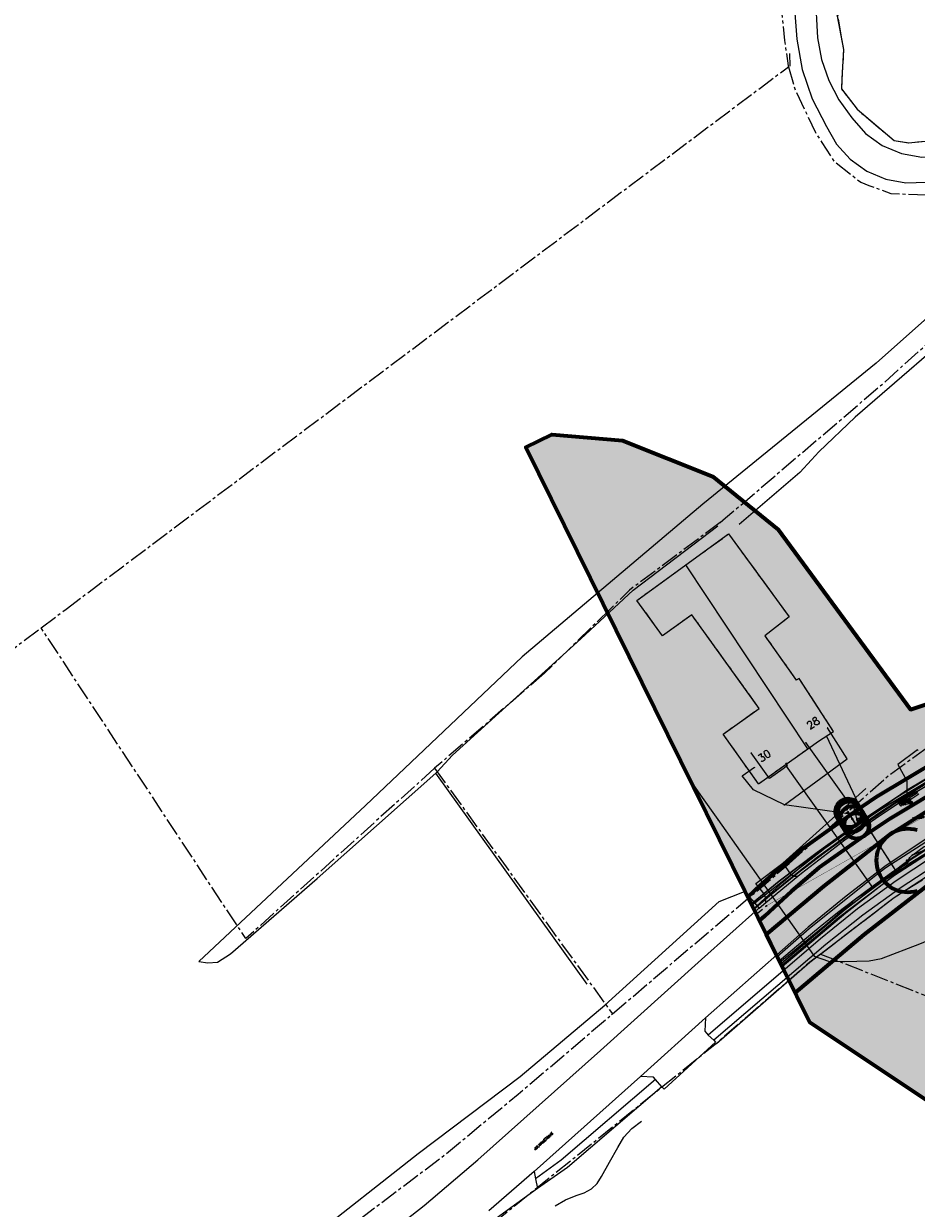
# Model space of a CAD drawing. Header units: metres. Extents: x 189938 to 192675, y 307646 to 311153.
# Tile 46 of 100: x 191021 to 191162, y 309405 to 309593. Entities that reach past the tile are written whole.
import ezdxf
from ezdxf.enums import TextEntityAlignment as Align

# ---------------------------------------------------------------- set-up
doc = ezdxf.new("R2010")
doc.units = ezdxf.units.M
doc.linetypes.add('1-200 CENTER', pattern=[4.28625, 2.8575, -0.47625, 0.47625, -0.47625])
doc.linetypes.add('1-200 DASHDOT', pattern=[2.54, 1.27, -0.635, 0, -0.635])
doc.layers.add('B-WE-OG-INFO_EIS VOORZORGSMAATREGEL-GV', color=7, linetype='Continuous', lineweight=70, true_color=0xfa194b)
doc.layers.add('B-WE-OG-INFO_EIS VOORZORGSMAATREGEL-V', color=7, linetype='Continuous', lineweight=18, true_color=0xfa194b, transparency=0.8)
for name, color, linetype in [('PH-BEST-BEBOUWING', 1, 'Continuous'), ('PH-BEST-BEBOUWING-ARCERING', 253, 'Continuous'), ('PH-BEST-HUISNUMMERS', 7, 'Continuous'), ('PH-BEST-KADASTRALE-GRENS', 240, '1-200 CENTER'), ('PH-BEST-KANTVERHARDING', 252, 'Continuous'), ('PH-BEST-KL-BUISLEIDING GEVAARLIJKE INHOUD-G1', 30, '1-500 GASUNIE'), ('PH-BEST-KL-DATA-WML', 12, '1-200 DATA'), ('PH-BEST-KL-DATA_KPN', 12, '1-200 TELEFONIE-KPN'), ('PH-BEST-KL-DATA_ZIGGO BV', 12, '1-200 ZIGGO'), ('PH-BEST-KL-ET_MIDDENSPANNING_ENEXIS', 12, '1-200 MIDDENSPANNING'), ('PH-BEST-KL-GAS_HOGEDRUK_ENEXIS', 12, '1-200 GASLEIDING HOGE DRUK'), ('PH-BEST-KL-GAS_LAGEDRUK_ENEXIS', 12, '1-200 GASLEIDING LAGE DRUK'), ('PH-BEST-KL-LAAGSPANNING-ENEXIS', 12, '1-200 LAAGSPANNING'), ('PH-BEST-KL-RI-VRIJVERVAL_GEMEENTE', 8, '1-200 DASHDOT'), ('PH-BEST-KL-WATER-WML', 12, '1-200 WML'), ('PH-BEST-RIO-HANDHAVEN', 44, '1-200 DASHDOT'), ('PH-BEST-STAATNAAM', 7, 'Continuous'), ('PH-INM-HOOGTE', 30, 'Continuous'), ('PH-INM-HOOGTE-AANDUIDING', 30, 'Continuous'), ('PH-INM-KANTLAAG', 8, 'Continuous'), ('PH-INM-MOLGOOT', 8, 'Continuous'), ('PH-INM-WEGAS', 6, '1-200 DASHDOT')]:
    doc.layers.add(name, color=color, linetype=linetype)
doc.styles.add('NLCS-ISO', font='NLCS-ISO.ttf')
doc.styles.add('ROMANS', font='romans.shx')
doc.linetypes.add('1-200 DATA', pattern='A,1.5,-0.6,["DATA",ROMANS,S=0.24,R=0,X=-0.5,Y=-0.12],-0.3', length=2.4)
doc.linetypes.add('1-200 GASLEIDING HOGE DRUK', pattern='A,1.5,-0.6,["GAS HD",ROMANS,S=0.24,R=0,X=-0.5,Y=-0.12],-1.1', length=3.2)
doc.linetypes.add('1-200 GASLEIDING LAGE DRUK', pattern='A,1.5,-0.6,["GAS LD",ROMANS,S=0.24,R=0,X=-0.5,Y=-0.12],-1', length=3.1)
doc.linetypes.add('1-200 LAAGSPANNING', pattern='A,1.5,-0.6,["LS",ROMANS,S=0.24,R=0,X=-0.45,Y=-0.12],-0.05', length=2.15)
doc.linetypes.add('1-200 MIDDENSPANNING', pattern='A,1.5,-0.6,["MS",ROMANS,S=0.24,R=0,X=-0.5,Y=-0.12],-0.05', length=2.15)
doc.linetypes.add('1-200 TELEFONIE-KPN', pattern='A,1.5,-0.6,["KPN",ROMANS,S=0.24,R=0,X=-0.5,Y=-0.12],-0.3', length=2.4)
doc.linetypes.add('1-200 WML', pattern='A,1.5,-0.6,["WML",ROMANS,S=0.24,R=0,X=-0.5,Y=-0.12],-0.3', length=2.4)
doc.linetypes.add('1-200 ZIGGO', pattern='A,1.5,-0.6,["ZIGGO",ROMANS,S=0.24,R=0,X=-0.5,Y=-0.12],-0.65', length=2.75)
doc.linetypes.add('1-500 GASUNIE', pattern='A,3.75,-1.5,["GASUNIE",ROMANS,S=0.6,R=0,X=-1.25,Y=-0.3],-2.75', length=8)

# ---------------------------------------------------------------- blocks, each defined once
blk = doc.blocks.new('SKL-WTB_HULP_KAST-SO')
at = {"color": 0, "linetype": 'ByBlock', "lineweight": 18}
for points in [[(-2, 2), (2, 2), (2, 1.68), (-2, 1.68)], [(-2, 1.52), (2, 1.52), (2, -2), (-2, -2)]]:
    blk.add_lwpolyline(points, close=True, dxfattribs=at)
at = {"color": 0, "linetype": 'ByBlock', "lineweight": 18, "style": 'NLCS-ISO'}
blk.add_text('kast', height=1.5, dxfattribs=at).set_placement((0, 0), align=Align.MIDDLE_CENTER)
at = {"color": 0, "linetype": 'ByBlock', "lineweight": 18, "style": 'NLCS-ISO', "flags": 1}
for tag, p in [('TYPE', (2.5, 0)), ('OMSCHRIJVING', (2.5, -3)), ('LABEL', (2.5, -1.5))]:
    blk.add_attdef(tag, p, '', height=1, dxfattribs=at)
blk = doc.blocks.new('SKL-WTB_HULP_OVERIG-SO')
at = {"color": 0, "linetype": 'ByBlock', "lineweight": 18}
for points in [[(-0.1, 0.1), (0.1, -0.1)], [(0.1, 0.1), (-0.1, -0.1)]]:
    blk.add_lwpolyline(points, dxfattribs=at)
at = {"color": 0, "linetype": 'ByBlock', "lineweight": 18, "style": 'NLCS-ISO', "flags": 1}
for tag, p in [('TYPE', (1.5, 0)), ('LABEL', (1.5, -1.5)), ('OMSCHRIJVING', (1.5, -3))]:
    blk.add_attdef(tag, p, '', height=1, dxfattribs=at)
blk = doc.blocks.new('SRI-HULP_MANGAT-SO')
at = {"linetype": 'ByBlock', "lineweight": 18}
h = blk.add_hatch(color=0, dxfattribs=at)
h.dxf.hatch_style = 1
edge = h.paths.add_edge_path()
edge.add_arc((0.4, 0), 0.0646, -90, 90, ccw=False)
edge.add_line((0.4, -0.1), (-0.4, -0.1))
edge.add_arc((-0.4, 0), 0.0646, 90, 270, ccw=False)
edge.add_line((-0.4, 0.1), (0.4, 0.1))
at = {"color": 0, "linetype": 'ByBlock', "lineweight": 18}
blk.add_lwpolyline([(0.4, 0.1, -1), (0.4, -0.1), (-0.4, -0.1, -1), (-0.4, 0.1)], format="xyb", close=True, dxfattribs=at)
blk.add_ellipse((0, 0), major_axis=(-0.75, 0), ratio=0.666667, dxfattribs=at)
at = {"color": 0, "linetype": 'ByBlock', "lineweight": 18, "style": 'NLCS-ISO', "flags": 1}
for tag, p in [('TYPE', (1.8, 0)), ('OMSCHRIJVING', (1.8, -3)), ('LABEL', (1.8, -1.5))]:
    blk.add_attdef(tag, p, '', height=1, dxfattribs=at)
blk = doc.blocks.new('SKL-WTB_HULP_TECHNISCH GEBOUW-SO')
at = {"color": 0, "linetype": 'ByBlock', "lineweight": 18}
for points in [[(-2, 1.5), (0, 2), (2, 1.5), (2, 1.18), (-2, 1.18)], [(-1.5, 1.02), (1.5, 1.02), (1.5, -2), (-1.5, -2)]]:
    blk.add_lwpolyline(points, close=True, dxfattribs=at)
at = {"color": 0, "linetype": 'ByBlock', "lineweight": 18, "style": 'NLCS-ISO', "flags": 1}
for tag, p in [('TYPE', (2.5, 0)), ('OMSCHRIJVING', (2.5, -3)), ('LABEL', (2.5, -1.5))]:
    blk.add_attdef(tag, p, '', height=1, dxfattribs=at)
blk = doc.blocks.new('SKL-WTB_HULP_T STUK-SO')
at = {"color": 0, "linetype": 'ByBlock', "lineweight": 18}
blk.add_circle((0, 0), 1, dxfattribs=at)
at = {"color": 0, "linetype": 'ByBlock', "lineweight": -2, "style": 'NLCS-ISO'}
blk.add_text('T', height=1, dxfattribs=at).set_placement((0, 0), align=Align.MIDDLE_CENTER)
at = {"color": 0, "linetype": 'ByBlock', "lineweight": 18, "style": 'NLCS-ISO', "flags": 1}
for tag, p in [('TYPE', (1.5, 0)), ('LABEL', (1.5, -1.5)), ('OMSCHRIJVING', (1.5, -3))]:
    blk.add_attdef(tag, p, '', height=1, dxfattribs=at)
blk = doc.blocks.new('SKL-WTB_HULP_MOF-SO')
at = {"linetype": 'ByBlock', "lineweight": 18}
h = blk.add_hatch(color=0, dxfattribs=at)
h.dxf.hatch_style = 1
h.paths.add_polyline_path([(-0.5625, 0, 1), (0.5625, 0, 1)])
at = {"color": 0, "linetype": 'ByBlock', "lineweight": 18}
blk.add_circle((0, 0), 0.5625, dxfattribs=at)
at = {"color": 0, "linetype": 'ByBlock', "lineweight": 18, "style": 'NLCS-ISO', "flags": 1}
for tag, p in [('TYPE', (1.5, 0)), ('OMSCHRIJVING', (1.5, -3)), ('LABEL', (1.5, -1.5))]:
    blk.add_attdef(tag, p, '', height=1, dxfattribs=at)
blk = doc.blocks.new('SKL-WTB_HULP_AFSLUITER-SO')
at = {"color": 0, "linetype": 'ByBlock', "lineweight": 18}
blk.add_lwpolyline([(0, 0.8), (0, -0.8)], dxfattribs=at)
blk.add_circle((0, 0), 1, dxfattribs=at)
at = {"color": 0, "linetype": 'ByBlock', "lineweight": 18, "style": 'NLCS-ISO', "flags": 1}
for tag, p in [('TYPE', (1.5, 0)), ('LABEL', (1.5, -1.5)), ('OMSCHRIJVING', (1.5, -3))]:
    blk.add_attdef(tag, p, '', height=1, dxfattribs=at)
blk = doc.blocks.new('SKL-WATER_BRANDKRAAN_BRANDPUT-SO')
at = {"color": 0, "linetype": 'ByBlock', "lineweight": 18}
blk.add_ellipse((0, 0), major_axis=(2.5, 0), ratio=0.54, dxfattribs=at)
at = {"color": 0, "linetype": 'ByBlock', "lineweight": 18, "style": 'NLCS-ISO'}
blk.add_text('bk', height=1.5, dxfattribs=at).set_placement((0.2, 0), align=Align.MIDDLE_CENTER)

msp = doc.modelspace()

# ---------------------------------------------------------------- hatches: boundary and pattern name
at = {"layer": 'B-WE-OG-INFO_EIS VOORZORGSMAATREGEL-V'}
for points in [[(191175.538, 309414.261), (191145.024, 309434.561), (191100.049, 309525.636), (191104.155, 309527.635), (191115.358, 309526.7), (191129.667, 309520.958), (191140.014, 309512.607), (191160.996, 309484.121), (191286.375, 309526.029), (191474.941, 309572.474), (191529.243, 309514.435), (191304.975, 309458.542)], [(191152.667, 309463.71), (191152.915, 309463.755), (191153.157, 309463.831), (191153.388, 309463.938), (191157.648, 309466.816), (191167.595, 309472.759), (191171.367, 309474.925), (191175.181, 309477.016), (191179.032, 309479.03), (191182.921, 309480.966), (191186.848, 309482.825), (191190.814, 309484.607), (191194.814, 309486.31), (191198.836, 309487.929), (191206.822, 309490.886), (191210.026, 309491.967), (191213.265, 309493), (191216.513, 309493.976), (191219.782, 309494.899), (191223.063, 309495.767), (191226.363, 309496.58), (191229.669, 309497.337), (191232.989, 309498.039), (191252.317, 309501.771), (191252.63, 309501.852), (191252.865, 309501.949), (191253.085, 309502.074), (191253.286, 309502.225), (191253.468, 309502.402), (191253.625, 309502.599), (191253.757, 309502.816), (191253.86, 309503.046), (191253.933, 309503.289), (191253.975, 309503.537), (191253.986, 309503.79), (191253.964, 309504.043), (191253.91, 309504.29), (191253.827, 309504.527), (191253.713, 309504.753), (191253.572, 309504.964), (191253.406, 309505.154), (191253.217, 309505.321), (191253.007, 309505.465), (191252.783, 309505.579), (191252.545, 309505.665), (191252.298, 309505.72), (191252.045, 309505.744), (191251.792, 309505.736), (191232.216, 309501.964), (191228.794, 309501.24), (191225.419, 309500.468), (191222.09, 309499.647), (191218.743, 309498.762), (191215.411, 309497.821), (191212.095, 309496.825), (191208.796, 309495.774), (191205.516, 309494.667), (191197.369, 309491.65), (191193.264, 309489.997), (191189.193, 309488.264), (191185.192, 309486.466), (191181.157, 309484.556), (191177.195, 309482.583), (191173.274, 309480.533), (191169.393, 309478.405), (191165.56, 309476.203), (191155.549, 309470.222), (191153.384, 309468.769), (191151.307, 309467.347), (191151.108, 309467.191), (191150.931, 309467.013), (191150.776, 309466.811), (191150.649, 309466.593), (191150.55, 309466.36), (191150.482, 309466.118), (191150.444, 309465.866), (191150.439, 309465.614), (191150.465, 309465.363), (191150.523, 309465.116), (191150.611, 309464.88), (191150.73, 309464.656), (191150.874, 309464.449), (191151.044, 309464.262), (191151.237, 309464.097), (191151.449, 309463.958), (191151.675, 309463.848), (191151.914, 309463.767), (191152.162, 309463.716), (191152.415, 309463.697)], [(191142.71, 309439.246), (191138.15, 309448.482), (191147.245, 309456.153), (191157.504, 309464.146), (191157.905, 309464.428), (191165.898, 309469.473), (191178.198, 309476.684), (191184.038, 309479.88), (191190.091, 309482.821), (191190.39, 309482.954), (191200.743, 309487.172), (191201.089, 309487.299), (191218.899, 309493.063), (191226.172, 309495.038), (191226.545, 309495.124), (191259.016, 309501.292), (191259.538, 309501.363), (191260.17, 309501.375), (191260.797, 309501.308), (191261.413, 309501.161), (191262.005, 309500.938), (191262.562, 309500.643), (191263.079, 309500.279), (191263.546, 309499.853), (191263.957, 309499.37), (191264.302, 309498.84), (191264.577, 309498.273), (191264.779, 309497.672), (191264.903, 309497.054), (191264.949, 309496.423), (191264.914, 309495.792), (191264.8, 309495.169), (191264.609, 309494.567), (191264.343, 309493.993), (191264.006, 309493.458), (191263.605, 309492.97), (191263.147, 309492.536), (191262.635, 309492.163), (191262.083, 309491.858), (191261.495, 309491.625), (191260.882, 309491.468), (191228.599, 309485.335), (191221.862, 309483.511), (191204.344, 309477.842), (191194.314, 309473.755), (191188.518, 309470.94), (191183.197, 309468.023), (191171.029, 309460.889), (191163.453, 309456.105), (191153.618, 309448.446)], [(191151.552, 309465.521), (191151.803, 309465.565), (191152.043, 309465.64), (191152.274, 309465.746), (191152.489, 309465.879), (191152.684, 309466.038), (191152.859, 309466.222), (191153.009, 309466.425), (191153.133, 309466.646), (191153.227, 309466.881), (191153.291, 309467.124), (191153.324, 309467.376), (191153.324, 309467.628), (191153.293, 309467.879), (191153.231, 309468.124), (191153.138, 309468.359), (191152.771, 309468.982), (191152.625, 309469.19), (191152.454, 309469.376), (191152.262, 309469.539), (191152.049, 309469.677), (191151.821, 309469.787), (191151.583, 309469.867), (191151.334, 309469.917), (191151.081, 309469.935), (191150.83, 309469.921), (191150.58, 309469.875), (191150.339, 309469.798), (191150.11, 309469.691), (191149.897, 309469.557), (191149.702, 309469.397), (191149.528, 309469.212), (191149.38, 309469.008), (191149.258, 309468.787), (191149.164, 309468.55), (191149.102, 309468.305), (191149.071, 309468.056), (191149.072, 309467.802), (191149.104, 309467.551), (191149.168, 309467.308), (191149.262, 309467.073), (191149.618, 309466.471), (191149.762, 309466.264), (191149.931, 309466.077), (191150.124, 309465.911), (191150.334, 309465.773), (191150.562, 309465.661), (191150.8, 309465.579), (191151.048, 309465.528), (191151.301, 309465.508)], [(191151.84, 309464.765), (191152.101, 309464.789), (191152.354, 309464.847), (191152.601, 309464.938), (191152.831, 309465.06), (191153.046, 309465.212), (191153.238, 309465.389), (191153.404, 309465.59), (191153.544, 309465.812), (191153.653, 309466.05), (191153.73, 309466.299), (191153.774, 309466.558), (191153.784, 309466.818), (191153.76, 309467.08), (191153.702, 309467.335), (191153.611, 309467.58), (191153.49, 309467.81), (191153.032, 309468.555), (191152.881, 309468.769), (191152.703, 309468.961), (191152.501, 309469.128), (191152.281, 309469.266), (191152.042, 309469.376), (191151.794, 309469.453), (191151.534, 309469.497), (191151.274, 309469.507), (191151.012, 309469.483), (191150.759, 309469.425), (191150.513, 309469.334), (191150.281, 309469.212), (191150.068, 309469.061), (191149.876, 309468.884), (191149.708, 309468.681), (191149.569, 309468.46), (191149.46, 309468.222), (191149.383, 309467.973), (191149.339, 309467.714), (191149.329, 309467.454), (191149.353, 309467.192), (191149.411, 309466.937), (191149.502, 309466.692), (191149.624, 309466.462), (191150.081, 309465.717), (191150.233, 309465.503), (191150.409, 309465.312), (191150.612, 309465.144), (191150.832, 309465.006), (191151.071, 309464.896), (191151.321, 309464.819), (191151.579, 309464.775), (191151.839, 309464.765)], [(191152.667, 309463.71), (191152.916, 309463.755), (191153.157, 309463.831), (191153.388, 309463.938), (191153.602, 309464.072), (191153.797, 309464.231), (191153.972, 309464.415), (191154.121, 309464.618), (191154.244, 309464.84), (191154.338, 309465.075), (191154.401, 309465.32), (191154.433, 309465.569), (191154.433, 309465.822), (191154.401, 309466.074), (191154.338, 309466.318), (191154.245, 309466.553), (191154.145, 309466.738), (191153.489, 309467.812), (191153.343, 309468.018), (191153.172, 309468.205), (191152.98, 309468.368), (191152.768, 309468.506), (191152.541, 309468.616), (191152.3, 309468.697), (191152.053, 309468.746), (191151.8, 309468.764), (191151.548, 309468.75), (191151.3, 309468.704), (191151.058, 309468.627), (191150.828, 309468.52), (191150.615, 309468.386), (191150.419, 309468.225), (191150.247, 309468.042), (191150.097, 309467.836), (191149.976, 309467.616), (191149.883, 309467.381), (191149.82, 309467.135), (191149.789, 309466.884), (191149.79, 309466.632), (191149.822, 309466.38), (191149.886, 309466.135), (191149.981, 309465.901), (191150.081, 309465.717), (191150.73, 309464.655), (191150.874, 309464.449), (191151.044, 309464.262), (191151.238, 309464.097), (191151.449, 309463.958), (191151.675, 309463.848), (191151.916, 309463.766), (191152.162, 309463.716), (191152.416, 309463.697)], [(191137.059, 309450.69), (191135.223, 309454.409), (191137.304, 309456.345), (191139.497, 309458.316), (191141.752, 309460.269), (191143.986, 309462.137), (191147.688, 309464.813), (191151.29, 309467.335), (191151.469, 309467.447), (191151.697, 309467.555), (191151.936, 309467.633), (191152.186, 309467.681), (191152.438, 309467.697), (191152.689, 309467.681), (191152.938, 309467.633), (191153.178, 309467.555), (191153.408, 309467.446), (191153.621, 309467.309), (191153.814, 309467.148), (191153.986, 309466.963), (191154.134, 309466.756), (191154.253, 309466.535), (191154.345, 309466.298), (191154.405, 309466.053), (191154.434, 309465.802), (191154.431, 309465.548), (191154.397, 309465.299), (191154.331, 309465.055), (191154.234, 309464.82), (191154.109, 309464.6), (191153.958, 309464.399), (191153.781, 309464.216), (191153.584, 309464.059), (191149.994, 309461.544), (191146.497, 309459.023), (191144.33, 309457.211), (191142.156, 309455.327), (191140.018, 309453.407), (191137.86, 309451.399)], [(191165.576, 309460.201), (191165.552, 309460.691), (191165.48, 309461.176), (191165.361, 309461.652), (191165.195, 309462.114), (191164.986, 309462.558), (191164.733, 309462.979), (191164.441, 309463.373), (191164.112, 309463.737), (191163.748, 309464.066), (191163.354, 309464.358), (191162.933, 309464.611), (191162.489, 309464.82), (191162.027, 309464.986), (191161.551, 309465.105), (191161.066, 309465.177), (191160.576, 309465.201), (191160.086, 309465.177), (191159.601, 309465.105), (191159.125, 309464.986), (191158.663, 309464.82), (191158.219, 309464.611), (191157.798, 309464.358), (191157.404, 309464.066), (191157.04, 309463.737), (191156.711, 309463.373), (191156.419, 309462.979), (191156.166, 309462.558), (191155.957, 309462.114), (191155.791, 309461.652), (191155.672, 309461.176), (191155.6, 309460.691), (191155.576, 309460.201), (191155.6, 309459.711), (191155.672, 309459.226), (191155.791, 309458.75), (191155.957, 309458.288), (191156.166, 309457.844), (191156.419, 309457.423), (191156.711, 309457.029), (191157.04, 309456.665), (191157.404, 309456.336), (191157.798, 309456.044), (191158.219, 309455.791), (191158.663, 309455.582), (191159.125, 309455.416), (191159.601, 309455.297), (191160.086, 309455.225), (191160.576, 309455.201), (191161.066, 309455.225), (191161.551, 309455.297), (191162.027, 309455.416), (191162.489, 309455.582), (191162.933, 309455.791), (191163.354, 309456.044), (191163.748, 309456.336), (191164.112, 309456.665), (191164.441, 309457.029), (191164.733, 309457.423), (191164.986, 309457.844), (191165.195, 309458.288), (191165.361, 309458.75), (191165.48, 309459.226), (191165.552, 309459.711)]]:
    msp.add_hatch(color=256, dxfattribs=at).paths.add_polyline_path(points)
at = {"layer": 'PH-BEST-BEBOUWING-ARCERING'}
h = msp.add_hatch(color=256, dxfattribs=at)
h.dxf.hatch_style = 1
h.paths.add_polyline_path([(191132.161, 309511.887), (191125.417, 309506.998), (191144.731, 309477.895), (191146.408, 309479.088), (191148.785, 309480.617), (191143.376, 309489.027), (191142.906, 309488.725), (191137.939, 309495.751), (191141.778, 309498.785)])
h = msp.add_hatch(color=256, dxfattribs=at)
h.dxf.hatch_style = 1
h.paths.add_polyline_path([(191125.417, 309506.998), (191117.662, 309501.377), (191121.706, 309495.739), (191126.349, 309499.101), (191137.043, 309484.281), (191131.316, 309480.204), (191136.918, 309472.334), (191144.731, 309477.895)])

# ---------------------------------------------------------------- linework, layer by layer
at = {"layer": 'B-WE-OG-INFO_EIS VOORZORGSMAATREGEL-GV'}
for points in [[(191175.538, 309414.261), (191145.024, 309434.561), (191100.049, 309525.636), (191104.155, 309527.635), (191115.358, 309526.7), (191129.667, 309520.958), (191140.014, 309512.607), (191160.996, 309484.121), (191286.375, 309526.029), (191474.941, 309572.474), (191529.243, 309514.435), (191304.975, 309458.542)], [(191151.552, 309465.521), (191151.803, 309465.565), (191152.043, 309465.64), (191152.274, 309465.746), (191152.489, 309465.879), (191152.684, 309466.038), (191152.859, 309466.222), (191153.009, 309466.425), (191153.133, 309466.646), (191153.227, 309466.881), (191153.291, 309467.124), (191153.324, 309467.376), (191153.324, 309467.628), (191153.293, 309467.879), (191153.231, 309468.124), (191153.138, 309468.359), (191152.771, 309468.982), (191152.625, 309469.19), (191152.454, 309469.376), (191152.262, 309469.539), (191152.049, 309469.677), (191151.821, 309469.787), (191151.583, 309469.867), (191151.334, 309469.917), (191151.081, 309469.935), (191150.83, 309469.921), (191150.58, 309469.875), (191150.339, 309469.798), (191150.11, 309469.691), (191149.897, 309469.557), (191149.702, 309469.397), (191149.528, 309469.212), (191149.38, 309469.008), (191149.258, 309468.787), (191149.164, 309468.55), (191149.102, 309468.305), (191149.071, 309468.056), (191149.072, 309467.802), (191149.104, 309467.551), (191149.168, 309467.308), (191149.262, 309467.073), (191149.618, 309466.471), (191149.762, 309466.264), (191149.931, 309466.077), (191150.124, 309465.911), (191150.334, 309465.773), (191150.562, 309465.661), (191150.8, 309465.579), (191151.048, 309465.528), (191151.301, 309465.508)], [(191151.84, 309464.765), (191152.101, 309464.789), (191152.354, 309464.847), (191152.601, 309464.938), (191152.831, 309465.06), (191153.046, 309465.212), (191153.238, 309465.389), (191153.404, 309465.59), (191153.544, 309465.812), (191153.653, 309466.05), (191153.73, 309466.299), (191153.774, 309466.558), (191153.784, 309466.818), (191153.76, 309467.08), (191153.702, 309467.335), (191153.611, 309467.58), (191153.49, 309467.81), (191153.032, 309468.555), (191152.881, 309468.769), (191152.703, 309468.961), (191152.501, 309469.128), (191152.281, 309469.266), (191152.042, 309469.376), (191151.794, 309469.453), (191151.534, 309469.497), (191151.274, 309469.507), (191151.012, 309469.483), (191150.759, 309469.425), (191150.513, 309469.334), (191150.281, 309469.212), (191150.068, 309469.061), (191149.876, 309468.884), (191149.708, 309468.681), (191149.569, 309468.46), (191149.46, 309468.222), (191149.383, 309467.973), (191149.339, 309467.714), (191149.329, 309467.454), (191149.353, 309467.192), (191149.411, 309466.937), (191149.502, 309466.692), (191149.624, 309466.462), (191150.081, 309465.717), (191150.233, 309465.503), (191150.409, 309465.312), (191150.612, 309465.144), (191150.832, 309465.006), (191151.071, 309464.896), (191151.321, 309464.819), (191151.579, 309464.775), (191151.839, 309464.765)], [(191152.667, 309463.71), (191152.916, 309463.755), (191153.157, 309463.831), (191153.388, 309463.938), (191153.602, 309464.072), (191153.797, 309464.231), (191153.972, 309464.415), (191154.121, 309464.618), (191154.244, 309464.84), (191154.338, 309465.075), (191154.401, 309465.32), (191154.433, 309465.569), (191154.433, 309465.822), (191154.401, 309466.074), (191154.338, 309466.318), (191154.245, 309466.553), (191154.145, 309466.738), (191153.489, 309467.812), (191153.343, 309468.018), (191153.172, 309468.205), (191152.98, 309468.368), (191152.768, 309468.506), (191152.541, 309468.616), (191152.3, 309468.697), (191152.053, 309468.746), (191151.8, 309468.764), (191151.548, 309468.75), (191151.3, 309468.704), (191151.058, 309468.627), (191150.828, 309468.52), (191150.615, 309468.386), (191150.419, 309468.225), (191150.247, 309468.042), (191150.097, 309467.836), (191149.976, 309467.616), (191149.883, 309467.381), (191149.82, 309467.135), (191149.789, 309466.884), (191149.79, 309466.632), (191149.822, 309466.38), (191149.886, 309466.135), (191149.981, 309465.901), (191150.081, 309465.717), (191150.73, 309464.655), (191150.874, 309464.449), (191151.044, 309464.262), (191151.238, 309464.097), (191151.449, 309463.958), (191151.675, 309463.848), (191151.916, 309463.766), (191152.162, 309463.716), (191152.416, 309463.697)], [(191137.059, 309450.69), (191135.223, 309454.409), (191137.304, 309456.345), (191139.497, 309458.316), (191141.752, 309460.269), (191143.986, 309462.137), (191147.688, 309464.813), (191151.29, 309467.335), (191151.469, 309467.447), (191151.697, 309467.555), (191151.936, 309467.633), (191152.186, 309467.681), (191152.438, 309467.697), (191152.689, 309467.681), (191152.938, 309467.633), (191153.178, 309467.555), (191153.408, 309467.446), (191153.621, 309467.309), (191153.814, 309467.148), (191153.986, 309466.963), (191154.134, 309466.756), (191154.253, 309466.535), (191154.345, 309466.298), (191154.405, 309466.053), (191154.434, 309465.802), (191154.431, 309465.548), (191154.397, 309465.299), (191154.331, 309465.055), (191154.234, 309464.82), (191154.109, 309464.6), (191153.958, 309464.399), (191153.781, 309464.216), (191153.584, 309464.059), (191149.994, 309461.544), (191146.497, 309459.023), (191144.33, 309457.211), (191142.156, 309455.327), (191140.018, 309453.407), (191137.86, 309451.399)]]:
    msp.add_lwpolyline(points, close=True, dxfattribs=at)
for points in [[(191165.56, 309476.203), (191155.549, 309470.222), (191153.384, 309468.769), (191151.307, 309467.347), (191151.108, 309467.191), (191150.931, 309467.013), (191150.776, 309466.811), (191150.649, 309466.593), (191150.55, 309466.36), (191150.482, 309466.118), (191150.444, 309465.866), (191150.439, 309465.614), (191150.465, 309465.363), (191150.523, 309465.116), (191150.611, 309464.88), (191150.73, 309464.656), (191150.874, 309464.449), (191151.044, 309464.262), (191151.237, 309464.097), (191151.449, 309463.958), (191151.675, 309463.848), (191151.914, 309463.767), (191152.162, 309463.716), (191152.415, 309463.697), (191152.667, 309463.71), (191152.915, 309463.755), (191153.157, 309463.831), (191153.388, 309463.938), (191157.648, 309466.816), (191167.595, 309472.759)], [(191163.453, 309456.105), (191153.618, 309448.446), (191142.71, 309439.246), (191138.15, 309448.482), (191147.245, 309456.153), (191157.504, 309464.146), (191157.905, 309464.428), (191165.898, 309469.473)], [(191162.027, 309464.986), (191161.551, 309465.105), (191161.066, 309465.177), (191160.576, 309465.201), (191160.086, 309465.177), (191159.601, 309465.105), (191159.125, 309464.986), (191158.663, 309464.82), (191158.219, 309464.611), (191157.798, 309464.358), (191157.404, 309464.066), (191157.04, 309463.737), (191156.711, 309463.373), (191156.419, 309462.979), (191156.166, 309462.558), (191155.957, 309462.114), (191155.791, 309461.652), (191155.672, 309461.176), (191155.6, 309460.691), (191155.576, 309460.201), (191155.6, 309459.711), (191155.672, 309459.226), (191155.791, 309458.75), (191155.957, 309458.288), (191156.166, 309457.844), (191156.419, 309457.423), (191156.711, 309457.029), (191157.04, 309456.665), (191157.404, 309456.336), (191157.798, 309456.044), (191158.219, 309455.791), (191158.663, 309455.582), (191159.125, 309455.416), (191159.601, 309455.297), (191160.086, 309455.225), (191160.576, 309455.201), (191161.066, 309455.225), (191161.551, 309455.297), (191162.027, 309455.416)]]:
    msp.add_lwpolyline(points, dxfattribs=at)
at = {"layer": 'PH-BEST-BEBOUWING'}
for p, q in [((191144.731, 309477.895), (191125.417, 309506.998)), ((191136.918, 309472.334), (191144.731, 309477.895))]:
    msp.add_line(p, q, dxfattribs=at)
for points in [[(191125.417, 309506.998), (191132.161, 309511.887), (191141.778, 309498.785), (191137.939, 309495.751), (191142.906, 309488.725)], [(191137.043, 309484.281), (191126.349, 309499.101), (191121.706, 309495.739), (191117.662, 309501.377), (191125.417, 309506.998)], [(191144.731, 309477.895), (191146.408, 309479.088), (191148.785, 309480.617), (191143.376, 309489.027), (191142.906, 309488.725)], [(191136.918, 309472.334), (191131.316, 309480.204), (191137.043, 309484.281)]]:
    msp.add_lwpolyline(points, dxfattribs=at)
at = {"layer": 'PH-BEST-KADASTRALE-GRENS'}
for p, q in [((191023.271, 309497.029), (191027.231, 309500)), ((191113.419, 309500), (191103.013, 309489.84)), ((191000, 309479.571), (191023.271, 309497.029)), ((191103.013, 309489.84), (191085.606, 309474.796)), ((191136.918, 309472.334), (191144.731, 309477.895)), ((191085.606, 309474.796), (191113.779, 309435.917)), ((191113.779, 309435.917), (191141.766, 309459.731)), ((191113.614, 309435.777), (191113.779, 309435.917))]:
    msp.add_line(p, q, dxfattribs=at)
at = {"layer": 'PH-BEST-KADASTRALE-GRENS', "flags": 128}
for points in [[(191089.701, 309748.398), (191090.944, 309747.558), (191095.531, 309743.99), (191099.86, 309740.165), (191102.287, 309737.546), (191103.16, 309736.859), (191103.778, 309737.645), (191107.87, 309734.429), (191112.248, 309726.64), (191117.227, 309713.705), (191128.109, 309678.911), (191134.906, 309656.304), (191138.408, 309643.267), (191141.691, 309631.042), (191147.747, 309604.102), (191150.361, 309588.59), (191150.069, 309582.34), (191152.521, 309579.11), (191153.008, 309578.703), (191158.41, 309574.18), (191160.67, 309573.82), (191162.105, 309573.951), (191166.088, 309574.315), (191184.42, 309578.93), (191190.421, 309580.02), (191203.64, 309580.68), (191209.281, 309578.96), (191213.24, 309575.883), (191213.914, 309575.235)], [(191117.307, 309687.685), (191117.796, 309686.135), (191120.166, 309678.63), (191129.468, 309649.168), (191134.333, 309630.327), (191138.332, 309611.649), (191139.761, 309603.755), (191141.018, 309589.987), (191141.632, 309586.012), (191141.675, 309585.855)], [(191027.231, 309500), (191137.379, 309582.632), (191141.675, 309585.855)], [(191141.675, 309585.855), (191142.648, 309582.339), (191145.929, 309575.424), (191146.963, 309573.833), (191148.852, 309570.925), (191153.107, 309567.56), (191154.404, 309567.072), (191157.854, 309565.776), (191163.678, 309565.579), (191176.886, 309568.367), (191194.066, 309573.333), (191197.696, 309574.319), (191198.929, 309574.056)], [(191130.835, 309513.685), (191131.713, 309514.433), (191156.946, 309535.94), (191191.622, 309567.422), (191198.929, 309574.056)], [(191130.835, 309513.685), (191116.488, 309502.996), (191113.419, 309500)], [(191125.417, 309506.998), (191132.161, 309511.887), (191140.886, 309500)], [(191118.65, 309500), (191117.662, 309501.377), (191125.417, 309506.998)], [(191137.043, 309484.281), (191126.349, 309499.101), (191121.706, 309495.739), (191118.65, 309500)], [(191140.886, 309500), (191141.778, 309498.785), (191137.939, 309495.751), (191142.906, 309488.725)], [(191085.606, 309474.796), (191055.688, 309447.834), (191023.271, 309497.029)], [(191144.731, 309477.895), (191146.408, 309479.088), (191148.785, 309480.617), (191143.376, 309489.027), (191142.906, 309488.725)], [(191136.918, 309472.334), (191131.316, 309480.204), (191137.043, 309484.281)], [(191141.766, 309459.731), (191157.484, 309473.621), (191164.964, 309479.076)], [(191146.726, 309445.394), (191158.411, 309454.356), (191174.402, 309464.354), (191185.6, 309470.73), (191190.188, 309472.739), (191193.298, 309470.809), (191195.304, 309469.583), (191196.147, 309468.705), (191198.346, 309473.055)], [(191146.726, 309445.394), (191145.071, 309444.125), (191130.26, 309431.251), (191095.426, 309403.177), (191086.466, 309396.076)], [(191146.726, 309445.394), (191187.968, 309429.116), (191166.425, 309376.066)], [(191070.394, 309400.923), (191087.073, 309413.49), (191098.871, 309423.231), (191113.614, 309435.777)]]:
    msp.add_lwpolyline(points, dxfattribs=at)
at = {"layer": 'PH-BEST-KANTVERHARDING', "color": 8}
for p, q in [((191141.835, 309587.963), (191141.86, 309585.96)), ((191109.75, 309440.637), (191085.798, 309474.036)), ((191160.405, 309470.172), (191166.843, 309474.06)), ((191140.745, 309459.76), (191153.926, 309471.572)), ((191140.745, 309459.76), (191141.986, 309458.037)), ((191138.102, 309453.551), (191143.137, 309457.707)), ((191137.02, 309452.658), (191138.102, 309453.551)), ((191144.772, 309449.639), (191128.534, 309435.285)), ((191146.725, 309447.783), (191128.959, 309432.577)), ((191147.573, 309446.877), (191129.824, 309431.766)), ((191128.534, 309435.285), (191118.22, 309426.02)), ((191128.959, 309432.577), (191129.824, 309431.766)), ((191118.22, 309426.02), (191101.363, 309410.977)), ((191121.587, 309424.347), (191120.59, 309425.523)), ((191101.363, 309410.977), (191094.184, 309404.744)), ((191101.363, 309410.977), (191101.607, 309409.821)), ((191101.607, 309409.821), (191101.883, 309408.258))]:
    msp.add_line(p, q, dxfattribs=at)
for points in [[(191147.439, 309605.928), (191149.17, 309594.98), (191150.361, 309588.59), (191150.13, 309583.989), (191150.069, 309582.34), (191152.521, 309579.11), (191158.41, 309574.18), (191160.67, 309573.82), (191166.089, 309574.32), (191184.42, 309578.93), (191190.421, 309580.02), (191203.64, 309580.68), (191209.281, 309578.96), (191213.989, 309575.3)], [(191141.745, 309604.021), (191142.449, 309597.127), (191143.005, 309590.22)], [(191145.175, 309604.259), (191145.908, 309597.359), (191146.289, 309590.43)], [(191143.005, 309590.22), (191143.835, 309585.389), (191145.406, 309580.746), (191147.678, 309576.403)], [(191146.289, 309590.43), (191146.919, 309586.996), (191148.045, 309583.691), (191149.642, 309580.586), (191151.677, 309577.749)], [(191151.677, 309577.749), (191153.858, 309575.291), (191156.527, 309573.374), (191159.554, 309572.094), (191162.788, 309571.513), (191166.071, 309571.66)], [(191147.678, 309576.403), (191149.286, 309573.593), (191151.461, 309571.196), (191154.102, 309569.323), (191157.084, 309568.063), (191160.268, 309567.475), (191163.503, 309567.586)], [(191197.2, 309573.757), (191196.138, 309574.163), (191194.79, 309573.955), (191194.079, 309573.367), (191181.372, 309561.882), (191155.533, 309538.913), (191128.089, 309516.611), (191099.457, 309492.423), (191074.679, 309468.907), (191048.267, 309444.238), (191049.684, 309444.02), (191051.197, 309444.133), (191053.257, 309445.402), (191066.982, 309457.356), (191085.798, 309474.036)], [(191197.2, 309573.757), (191183.08, 309557.86), (191171.27, 309546.84), (191152.239, 309530.37), (191146.48, 309524.91), (191145.3, 309523.61), (191143.49, 309521.64), (191133.84, 309513.399)], [(191085.798, 309474.036), (191086.017, 309474.23), (191088.461, 309476.867), (191108.754, 309495.272), (191117.076, 309502.993), (191130.483, 309513.153)], [(191162.191, 309477.63), (191162.112, 309477.726), (191159.005, 309475.404), (191160.421, 309472.802), (191160.405, 309470.172)], [(191182.167, 309474.174), (191173.494, 309469.66), (191165.076, 309464.685), (191156.939, 309459.265)], [(191185.078, 309472.739), (191176.059, 309467.887), (191167.265, 309462.637), (191158.714, 309457)], [(191130.26, 309431.251), (191145.069, 309444.129), (191158.41, 309454.361), (191169.57, 309461.59), (191185.339, 309470.61)], [(191150.587, 309463.462), (191155.46, 309466.87), (191160.405, 309470.172)], [(191185.638, 309471.548), (191176.726, 309466.683), (191168.01, 309461.477), (191159.501, 309455.937)], [(191143.137, 309457.707), (191143.709, 309458.179), (191150.587, 309463.462)], [(191137.621, 309455.202), (191136.498, 309456.569), (191140.745, 309459.76)], [(191156.939, 309459.265), (191150.779, 309454.549), (191144.772, 309449.639)], [(191141.986, 309458.037), (191142.523, 309457.739), (191143.137, 309457.707)], [(191158.714, 309457), (191152.58, 309452.573), (191146.725, 309447.783)], [(191025.917, 309369.644), (191025.779, 309371.441), (191025.802, 309372.396), (191026.466, 309374.556), (191034.425, 309379.292), (191055.112, 309392.984), (191065.428, 309399.98), (191082.987, 309413.796), (191099.146, 309426.001), (191112.585, 309437.295), (191130.698, 309453.7), (191134.673, 309455.292), (191137.02, 309452.658)], [(191138.102, 309453.551), (191138.016, 309454.422), (191137.621, 309455.202)], [(191159.501, 309455.937), (191153.438, 309451.538), (191147.573, 309446.877)], [(191127.904, 309444.534), (191132.367, 309448.547), (191136.863, 309452.523)], [(191136.863, 309452.523), (191136.942, 309452.59), (191137.02, 309452.658)], [(191092.475, 309412.794), (191111.901, 309430.148), (191127.904, 309444.534)], [(191128.534, 309435.285), (191128.413, 309433.181), (191128.959, 309432.577)], [(191129.824, 309431.766), (191130.097, 309431.434), (191121.951, 309424.012), (191121.587, 309424.347)], [(191120.59, 309425.523), (191105.657, 309412.755), (191101.607, 309409.821)], [(191120.59, 309425.523), (191120.267, 309425.88), (191118.22, 309426.02)], [(191121.587, 309424.347), (191106.645, 309411.598), (191101.883, 309408.258)], [(191114.638, 309414.754), (191115.594, 309416.393), (191116.868, 309417.8), (191118.404, 309418.914)], [(191112.032, 309410.187), (191113.33, 309412.473), (191114.638, 309414.754)], [(191075.187, 309398.718), (191083.95, 309405.61), (191092.475, 309412.794)], [(191110.458, 309408.201), (191111.386, 309409.083), (191112.032, 309410.187)], [(191101.883, 309408.258), (191095.336, 309403.513), (191095.193, 309403.666)], [(191108.057, 309407.191), (191109.3, 309407.594), (191110.458, 309408.201)], [(191104.681, 309405.545), (191106.324, 309406.461), (191108.057, 309407.191)]]:
    msp.add_lwpolyline(points, dxfattribs=at)
at = {"layer": 'PH-BEST-KL-BUISLEIDING GEVAARLIJKE INHOUD-G1', "flags": 128}
msp.add_lwpolyline([(191126.131, 309472.819), (191127.743, 309470.526), (191130.451, 309466.697), (191138.798, 309454.894), (191143.764, 309447.872), (191145.751, 309445.061), (191148.017, 309444.277), (191150.554, 309444.187), (191150.58, 309444.188), (191152.5, 309444.243), (191154.446, 309444.299), (191156.424, 309444.676), (191162.493, 309447.026), (191164.641, 309447.909), (191168.241, 309449.388), (191174.033, 309451.769), (191181.418, 309454.505), (191188.57, 309457.155), (191193.715, 309458.865), (191207.032, 309463.293), (191220.044, 309467.618), (191233.064, 309471.947), (191245.941, 309476.228), (191259.12, 309480.609), (191266.669, 309483.119), (191271.999, 309484.843), (191284.9, 309489.018), (191291.858, 309491.269), (191295.383, 309492.208)], dxfattribs=at)
at = {"layer": 'PH-BEST-KL-DATA-WML'}
msp.add_lwpolyline([(191140.658, 309443.403), (191150.775, 309451.935), (191160.854, 309459.786), (191180.974, 309471.937), (191192.497, 309477.875), (191202.818, 309482.079), (191220.593, 309487.83), (191227.609, 309489.729), (191258.349, 309495.594), (191304.047, 309503.494), (191335.552, 309509.876), (191335.67, 309509.798)], dxfattribs=at)
at = {"layer": 'PH-BEST-KL-DATA_KPN'}
for points in [[(191263.053, 309505.994), (191255.654, 309504.696), (191251.599, 309503.985), (191233.342, 309500.416), (191231.521, 309500), (191212.376, 309494.834), (191193.649, 309488.316), (191182.195, 309483.348), (191171.081, 309477.662), (191160.35, 309471.281), (191147.884, 309462.482), (191135.856, 309453.091)], [(191239.082, 309492.996), (191237.888, 309492.795), (191226.34, 309490.376), (191214.999, 309487.123), (191209.281, 309485.294), (191194.338, 309479.625), (191192.624, 309478.887), (191182.998, 309474.242), (191169.739, 309467.167), (191157.112, 309459.019), (191155.29, 309457.656), (191144.965, 309449.409), (191139.893, 309444.927)]]:
    msp.add_lwpolyline(points, dxfattribs=at)
at = {"layer": 'PH-BEST-KL-DATA_ZIGGO BV'}
for points in [[(191153.686, 309465.958), (191159.031, 309469.568), (191167.035, 309474.583), (191172.358, 309477.658), (191177.667, 309480.515), (191182.959, 309483.153), (191188.23, 309485.57), (191198.599, 309489.829), (191202.679, 309491.388), (191207.142, 309492.926), (191213.691, 309494.947), (191219.048, 309496.439), (191226.785, 309498.397), (191233.031, 309499.841), (191241.949, 309501.733), (191249.077, 309503.128), (191260.901, 309505.291)], [(191153.295, 309466.524), (191159.001, 309470.322), (191164.745, 309473.879), (191170.584, 309477.231), (191176.515, 309480.432), (191182.372, 309483.409), (191190.054, 309487.021), (191195.708, 309489.456), (191201.557, 309491.754)], [(191152.68, 309466.706), (191153.357, 309465.729), (191153.686, 309465.958), (191153.295, 309466.524), (191153.605, 309467.364), (191147.692, 309479.914)], [(191153.295, 309466.524), (191153.605, 309467.364), (191147.692, 309479.914)], [(191164.745, 309473.879), (191159.001, 309470.322), (191153.295, 309466.524), (191152.964, 309466.295), (191146.19, 309461.473), (191140.205, 309456.928), (191135.775, 309453.29)], [(191152.68, 309466.706), (191153.357, 309465.729), (191153.686, 309465.958), (191156.359, 309467.789), (191159.031, 309469.568), (191161.701, 309471.293), (191164.369, 309472.965)], [(191135.775, 309453.29), (191140.205, 309456.928), (191146.19, 309461.473), (191152.964, 309466.295)], [(191152.68, 309466.706), (191153.357, 309465.729), (191151.421, 309464.366), (191149.485, 309462.975), (191147.549, 309461.557), (191145.613, 309460.111), (191144.795, 309459.49), (191143.962, 309458.85), (191143.115, 309458.19), (191142.252, 309457.511), (191141.375, 309456.812), (191140.485, 309456.095), (191139.58, 309455.358), (191138.662, 309454.604), (191137.731, 309453.831), (191136.786, 309453.04), (191136.16, 309452.511)], [(191152.68, 309466.706), (191153.357, 309465.729), (191151.421, 309464.366), (191149.485, 309462.975), (191147.549, 309461.557), (191145.613, 309460.111), (191144.795, 309459.49), (191143.962, 309458.85), (191143.115, 309458.19), (191142.252, 309457.511), (191141.375, 309456.812), (191140.485, 309456.095), (191139.58, 309455.358), (191138.662, 309454.604), (191137.731, 309453.831), (191136.786, 309453.04), (191136.16, 309452.511)], [(191152.68, 309466.706), (191152.964, 309466.295)], [(191152.964, 309466.295), (191153.295, 309466.524)], [(191153.357, 309465.729), (191152.964, 309466.295)], [(191153.686, 309465.958), (191153.295, 309466.524)], [(191136.168, 309452.495), (191138.662, 309454.604), (191143.115, 309458.19), (191147.549, 309461.557), (191153.357, 309465.729)], [(191153.357, 309465.729), (191153.686, 309465.958)]]:
    msp.add_lwpolyline(points, dxfattribs=at)
at = {"layer": 'PH-BEST-KL-ET_MIDDENSPANNING_ENEXIS'}
for points in [[(191140.446, 309443.831), (191152.256, 309454.128), (191176.094, 309469.463), (191177.401, 309470.169), (191178.714, 309470.865), (191200.329, 309480.513), (191222.882, 309487.702)], [(191136.133, 309452.565), (191136.717, 309453.072), (191139.062, 309455.047), (191141.435, 309456.988), (191143.837, 309458.894), (191146.266, 309460.765), (191148.723, 309462.599), (191151.206, 309464.397), (191153.715, 309466.159), (191156.25, 309467.883), (191158.811, 309469.57), (191161.395, 309471.219), (191164.004, 309472.83)], [(191136.133, 309452.565), (191136.717, 309453.072), (191139.062, 309455.047), (191141.435, 309456.988), (191143.837, 309458.894), (191146.266, 309460.765), (191148.723, 309462.599), (191151.206, 309464.397), (191153.715, 309466.159), (191156.25, 309467.883), (191158.811, 309469.57), (191161.395, 309471.219), (191164.004, 309472.83)], [(191140.216, 309444.297), (191141.235, 309445.202), (191143.929, 309447.508), (191146.664, 309449.765), (191149.44, 309451.972), (191152.256, 309454.128), (191155.11, 309456.232), (191158.002, 309458.284), (191160.931, 309460.283), (191163.896, 309462.229)]]:
    msp.add_lwpolyline(points, dxfattribs=at)
at = {"layer": 'PH-BEST-KL-GAS_HOGEDRUK_ENEXIS'}
for points in [[(191152.437, 309465.697), (191154.501, 309467.109), (191156.575, 309468.505), (191166.586, 309474.486)], [(191151.328, 309467.508), (191151.067, 309467.935)], [(191151.785, 309466.764), (191151.328, 309467.508)], [(191152.437, 309465.697), (191151.785, 309466.764)], [(191136.141, 309452.549), (191136.535, 309452.897), (191138.667, 309454.882), (191140.833, 309456.828), (191143.034, 309458.735), (191145.269, 309460.603), (191148.836, 309463.175), (191152.437, 309465.697)]]:
    msp.add_lwpolyline(points, dxfattribs=at)
at = {"layer": 'PH-BEST-KL-GAS_LAGEDRUK_ENEXIS'}
for points in [[(191152.714, 309466.005), (191151.929, 309469.139), (191150.763, 309469.993), (191144.419, 309478.901)], [(191152.429, 309465.806), (191151.109, 309467.962)], [(191152.429, 309465.806), (191153.043, 309466.234)], [(191144.309, 309459.875), (191145.266, 309460.601), (191148.804, 309463.221), (191152.429, 309465.806)]]:
    msp.add_lwpolyline(points, dxfattribs=at)
at = {"layer": 'PH-BEST-KL-LAAGSPANNING-ENEXIS'}
for points in [[(191161.344, 309461.1), (191163.142, 309462.403), (191166.491, 309463.052), (191176.205, 309468.576), (191184.53, 309473.061), (191188.443, 309474.907), (191194.239, 309477.812), (191203.2, 309481.531), (191210.681, 309483.946), (191214.692, 309485.21), (191227.613, 309488.823), (191239.333, 309491.279), (191261.123, 309495.314), (191274.161, 309497.964), (191274.662, 309498.217), (191276.25, 309499.984)], [(191141.035, 309469.004), (191150.961, 309476.309), (191147.823, 309481.188)], [(191141.035, 309469.004), (191136.131, 309471.379), (191134.352, 309473.576), (191136.282, 309474.951)], [(191158.732, 309458.501), (191153.081, 309467.299), (191141.035, 309469.004)], [(191158.383, 309459.045), (191153.202, 309467.11)], [(191140.558, 309443.605), (191140.986, 309443.972), (191149.579, 309451.163), (191158.486, 309457.852), (191166.31, 309462.93), (191166.491, 309463.052)], [(191140.558, 309443.605), (191140.986, 309443.972), (191149.579, 309451.163), (191158.486, 309457.852), (191166.31, 309462.93)], [(191161.344, 309461.1), (191163.142, 309462.403), (191166.491, 309463.052)], [(191161.344, 309461.1), (191162.875, 309461.741), (191164.45, 309462.6)], [(191140.312, 309444.104), (191150.882, 309452.718), (191160.517, 309459.816), (191160.641, 309459.935), (191160.726, 309460.061), (191160.763, 309460.21), (191160.77, 309460.277), (191160.806, 309460.493), (191160.904, 309460.681), (191160.951, 309460.732), (191161.205, 309460.976), (191161.344, 309461.1)], [(191140.312, 309444.104), (191150.882, 309452.718), (191160.517, 309459.816), (191160.641, 309459.935), (191160.726, 309460.061), (191160.763, 309460.21), (191160.77, 309460.277), (191160.806, 309460.493), (191160.843, 309460.594), (191160.904, 309460.681), (191160.951, 309460.732), (191161.205, 309460.976), (191161.344, 309461.1)]]:
    msp.add_lwpolyline(points, dxfattribs=at)
at = {"layer": 'PH-BEST-KL-RI-VRIJVERVAL_GEMEENTE'}
msp.add_lwpolyline([(191136.557, 309451.707), (191138.189, 309453.042)], dxfattribs=at)
at = {"layer": 'PH-BEST-KL-WATER-WML'}
for points in [[(191140.43, 309443.864), (191150.468, 309452.33), (191153.426, 309454.633), (191155.053, 309455.9), (191159.541, 309459.394), (191160.576, 309460.201), (191168.427, 309465.16), (191180.727, 309472.371), (191186.223, 309475.383), (191192.276, 309478.324), (191202.629, 309482.542), (191212.164, 309485.661), (191220.439, 309488.306), (191227.478, 309490.212), (191255.8, 309495.616), (191259.163, 309496.23), (191259.949, 309496.38)], [(191140.803, 309474.724), (191138.644, 309473.188), (191135.773, 309477.221), (191135.855, 309477.279)], [(191141.373, 309475.13), (191141.536, 309475.246), (191141.243, 309475.658)], [(191141.373, 309475.13), (191140.966, 309474.84), (191140.803, 309474.724)], [(191149.43, 309463.804), (191141.373, 309475.13)], [(191155.053, 309455.9), (191155.024, 309455.941), (191149.546, 309463.641), (191149.43, 309463.804)]]:
    msp.add_lwpolyline(points, dxfattribs=at)
at = {"layer": 'PH-BEST-RIO-HANDHAVEN', "const_width": 0.05}
msp.add_lwpolyline([(191138.189, 309453.042), (191188.216, 309481.29)], dxfattribs=at)
at = {"layer": 'PH-INM-HOOGTE-AANDUIDING', "flags": 128}
for points in [[(191159.243, 309469.357), (191158.999, 309469.357)], [(191159.121, 309469.479), (191159.121, 309469.235)], [(191159.373, 309469.107), (191159.129, 309469.107)], [(191159.251, 309469.229), (191159.251, 309468.985)], [(191159.573, 309468.892), (191159.329, 309468.892)], [(191159.451, 309469.014), (191159.451, 309468.77)], [(191161.375, 309466.637), (191161.131, 309466.637)], [(191161.253, 309466.759), (191161.253, 309466.515)]]:
    msp.add_lwpolyline(points, dxfattribs=at)
at = {"layer": 'PH-INM-HOOGTE-AANDUIDING'}
for p in [(191159.121, 309469.357), (191159.251, 309469.107), (191159.451, 309468.892), (191161.253, 309466.637)]:
    msp.add_point(p, dxfattribs=at)
at = {"layer": 'PH-INM-KANTLAAG'}
msp.add_lwpolyline([(191162.323, 309470.682), (191161.362, 309470.09), (191160.405, 309469.494), (191159.451, 309468.892)], dxfattribs=at)
at = {"layer": 'PH-INM-MOLGOOT'}
for points in [[(191161.973, 309471.145), (191161.019, 309470.554), (191160.068, 309469.958), (191159.121, 309469.357)], [(191162.151, 309470.899), (191161.182, 309470.305), (191160.215, 309469.708), (191159.251, 309469.107)]]:
    msp.add_lwpolyline(points, dxfattribs=at)
at = {"layer": 'PH-INM-WEGAS', "flags": 128}
msp.add_lwpolyline([(191334.619, 309516.722), (191324.662, 309514.181), (191314.811, 309511.998), (191308.469, 309510.45), (191297.734, 309508.162), (191287.212, 309506.148), (191276.305, 309504.135), (191267.44, 309502.427), (191259.808, 309500.945), (191249.546, 309498.943), (191239.072, 309496.95), (191228.161, 309494.71), (191217.193, 309491.973), (191207.046, 309488.644), (191197.023, 309484.913), (191187.703, 309480.853), (191178.179, 309476.088), (191168.868, 309470.965), (191161.253, 309466.637)], dxfattribs=at)

# ---------------------------------------------------------------- block references
at = {"layer": 'PH-BEST-KL-BUISLEIDING GEVAARLIJKE INHOUD-G1', "xscale": 0.1, "yscale": 0.1, "zscale": 0.1}
for p in [(191130.44, 309466.69), (191138.75, 309454.86), (191150.58, 309444.19)]:
    msp.add_blockref('SKL-WTB_HULP_OVERIG-SO', p, dxfattribs=at)
at = {"layer": 'PH-BEST-KL-DATA_ZIGGO BV', "xscale": 0.1, "yscale": 0.1, "zscale": 0.1}
msp.add_blockref('SKL-WTB_HULP_KAST-SO', (191152.68, 309466.706), dxfattribs=at)
at = {"layer": 'PH-BEST-KL-GAS_HOGEDRUK_ENEXIS', "xscale": 0.1, "yscale": 0.1, "zscale": 0.1}
for name, p in [('SKL-WTB_HULP_TECHNISCH GEBOUW-SO', (191150.797, 309468.357)), ('SKL-WTB_HULP_OVERIG-SO', (191151.328, 309467.508)), ('SKL-WTB_HULP_AFSLUITER-SO', (191151.785, 309466.764)), ('SKL-WTB_HULP_T STUK-SO', (191152.437, 309465.697))]:
    msp.add_blockref(name, p, dxfattribs=at)
at = {"layer": 'PH-BEST-KL-GAS_LAGEDRUK_ENEXIS', "xscale": 0.1, "yscale": 0.1, "zscale": 0.1}
for name, p in [('SKL-WTB_HULP_OVERIG-SO', (191144.419, 309478.901)), ('SKL-WTB_HULP_TECHNISCH GEBOUW-SO', (191150.797, 309468.357)), ('SKL-WTB_HULP_OVERIG-SO', (191153.043, 309466.234)), ('SKL-WTB_HULP_T STUK-SO', (191152.429, 309465.806)), ('SKL-WTB_HULP_OVERIG-SO', (191152.714, 309466.005)), ('SKL-WTB_HULP_OVERIG-SO', (191144.309, 309459.875)), ('SKL-WTB_HULP_OVERIG-SO', (191144.71, 309460.18))]:
    msp.add_blockref(name, p, dxfattribs=at)
at = {"layer": 'PH-BEST-KL-LAAGSPANNING-ENEXIS', "xscale": 0.1, "yscale": 0.1, "zscale": 0.1}
for name, p in [('SKL-WTB_HULP_OVERIG-SO', (191147.823, 309481.188)), ('SKL-WTB_HULP_OVERIG-SO', (191136.282, 309474.951)), ('SKL-WTB_HULP_MOF-SO', (191141.035, 309469.004)), ('SKL-WTB_HULP_MOF-SO', (191161.344, 309461.1)), ('SKL-WTB_HULP_MOF-SO', (191161.344, 309461.1)), ('SKL-WTB_HULP_MOF-SO', (191158.732, 309458.501))]:
    msp.add_blockref(name, p, dxfattribs=at)
at = {"layer": 'PH-BEST-KL-RI-VRIJVERVAL_GEMEENTE', "xscale": 0.1, "yscale": 0.1, "zscale": 0.1}
for name in ['SRI-HULP_MANGAT-SO', 'SKL-WTB_HULP_OVERIG-SO']:
    msp.add_blockref(name, (191138.189, 309453.042), dxfattribs=at)
at = {"layer": 'PH-BEST-KL-WATER-WML', "xscale": 0.1, "yscale": 0.1, "zscale": 0.1}
for name, p in [('SKL-WTB_HULP_OVERIG-SO', (191140.803, 309474.724)), ('SKL-WTB_HULP_OVERIG-SO', (191149.43, 309463.804)), ('SKL-WATER_BRANDKRAAN_BRANDPUT-SO', (191160.576, 309460.201))]:
    msp.add_blockref(name, p, dxfattribs=at)

# ---------------------------------------------------------------- texts
at = {"layer": 'PH-BEST-HUISNUMMERS', "style": 'ROMANS'}
for s, rotation, p in [('28', 32.75244, (191145.034, 309480.913)), ('30', 34.89812, (191137.344, 309475.68))]:
    msp.add_text(s, height=1.2, rotation=rotation, dxfattribs=at).set_placement(p)
at = {"layer": 'PH-BEST-STAATNAAM', "style": 'ROMANS'}
msp.add_text('JULIANASTRAAT', height=0.4, rotation=41.75725, dxfattribs=at).set_placement((191101.525, 309414.323))
at = {"layer": 'PH-INM-HOOGTE', "style": 'ROMANS'}
for s, p in [('198.398', (191159.121, 309469.357)), ('198.358', (191159.251, 309469.107)), ('198.409', (191159.451, 309468.892)), ('198.329', (191161.253, 309466.637))]:
    msp.add_text(s, height=0.35, rotation=10, dxfattribs=at).set_placement(p)

doc.saveas('drawing.dxf')
